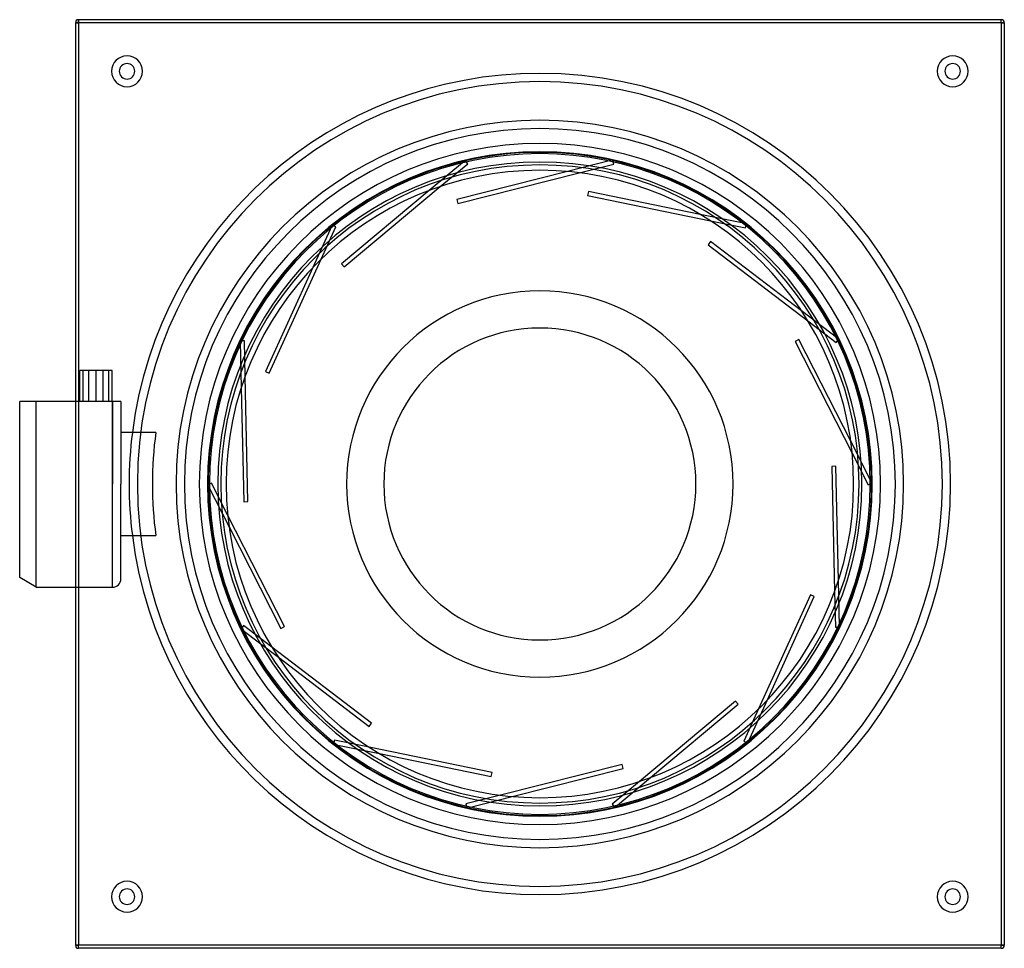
# Model space of a CAD drawing. Header units: millimetres. Extents: x -252 to 225, y -225 to 225.
import ezdxf

# ---------------------------------------------------------------- set-up
doc = ezdxf.new("R2010")
doc.units = ezdxf.units.MM
doc.layers.add('HIDDEN', color=7, linetype='Continuous')
doc.layers.add('THICK', color=7, linetype='Continuous')

msp = doc.modelspace()

# ---------------------------------------------------------------- linework, layer by layer
at = {"layer": 'HIDDEN'}
for p, q in [((-223.5, 223.5), (-223.5, 225)), ((-223.5, 225), (-223.5, 225)), ((223.5, 225), (223.5, 225)), ((223.5, 223.5), (223.5, 225)), ((-223.5, 223.5), (-225, 223.5)), ((-225, 223.5), (-225, 223.5)), ((-223.5, 223.5), (-223.5, -223.5)), ((223.5, 223.5), (-223.5, 223.5)), ((223.5, 223.5), (223.5, -223.5)), ((225, 223.5), (223.5, 223.5)), ((225, 223.5), (225, 223.5)), ((-36.59, 156.47), (-53.67, 142.21)), ((-48.23, 144.15), (-34.96, 155.22)), ((-36.52, 156.52), (-36.59, 156.47)), ((-36.46, 156.58), (-36.52, 156.52)), ((-36.4, 156.62), (-36.46, 156.58)), ((-36.35, 156.67), (-36.4, 156.62)), ((-36.29, 156.72), (-36.35, 156.67)), ((-36.24, 156.76), (-36.29, 156.72)), ((-36.22, 156.73), (-36.24, 156.76)), ((-36.24, 156.76), (-36.24, 156.76)), ((-36.2, 156.71), (-36.22, 156.73)), ((-36.18, 156.68), (-36.2, 156.71)), ((-36.16, 156.65), (-36.18, 156.68)), ((-36.13, 156.62), (-36.16, 156.65)), ((-36.1, 156.58), (-36.13, 156.62)), ((-34.96, 155.22), (-36.1, 156.58)), ((-34.96, 155.22), (-34.96, 155.22)), ((34.93, 156.85), (13.35, 151.41)), ((19.09, 150.8), (35.85, 155.02)), ((35.01, 156.87), (34.93, 156.85)), ((35.09, 156.89), (35.01, 156.87)), ((35.16, 156.91), (35.09, 156.89)), ((35.23, 156.93), (35.16, 156.91)), ((35.3, 156.94), (35.23, 156.93)), ((35.36, 156.96), (35.3, 156.94)), ((35.37, 156.93), (35.36, 156.96)), ((35.36, 156.96), (35.36, 156.96)), ((35.37, 156.9), (35.37, 156.93)), ((35.38, 156.86), (35.37, 156.9)), ((35.39, 156.82), (35.38, 156.86)), ((35.4, 156.78), (35.39, 156.82)), ((35.41, 156.74), (35.4, 156.78)), ((35.85, 155.02), (35.41, 156.74)), ((35.85, 155.02), (35.85, 155.02)), ((13.35, 151.41), (13.35, 151.41)), ((19.09, 150.8), (19.09, 150.8)), ((-48.23, 144.15), (-48.23, 144.15)), ((-53.67, 142.21), (-53.67, 142.21)), ((23.14, 139.76), (23.14, 139.76)), ((23.54, 141.72), (23.54, 141.72)), ((-40.28, 137.9), (-40.28, 137.9)), ((-39.79, 135.96), (-39.79, 135.96)), ((77.72, 130.63), (77.72, 130.63)), ((99.52, 126.16), (77.72, 130.63)), ((-100.85, 125.1), (-110.06, 104.84)), ((-105.99, 108.95), (-98.85, 124.68)), ((-100.82, 125.18), (-100.85, 125.1)), ((-100.79, 125.25), (-100.82, 125.18)), ((-100.75, 125.32), (-100.79, 125.25)), ((-100.72, 125.39), (-100.75, 125.32)), ((-100.7, 125.45), (-100.72, 125.39)), ((-100.67, 125.51), (-100.7, 125.45)), ((-100.64, 125.49), (-100.67, 125.51)), ((-100.67, 125.51), (-100.67, 125.51)), ((-100.61, 125.48), (-100.64, 125.49)), ((-100.58, 125.47), (-100.61, 125.48)), ((-100.54, 125.45), (-100.58, 125.47)), ((-100.5, 125.43), (-100.54, 125.45)), ((-100.46, 125.41), (-100.5, 125.43)), ((-98.85, 124.68), (-100.46, 125.41)), ((-98.85, 124.68), (-98.85, 124.68)), ((82.63, 127.58), (82.63, 127.58)), ((82.63, 127.58), (99.56, 124.11)), ((99.61, 126.15), (99.52, 126.16)), ((99.56, 124.11), (99.91, 125.85)), ((99.56, 124.11), (99.56, 124.11)), ((99.69, 126.13), (99.61, 126.15)), ((99.76, 126.11), (99.69, 126.13)), ((99.83, 126.1), (99.76, 126.11)), ((99.9, 126.08), (99.83, 126.1)), ((99.96, 126.07), (99.9, 126.08)), ((99.91, 125.85), (99.92, 125.9)), ((99.92, 125.9), (99.93, 125.94)), ((99.93, 125.94), (99.94, 125.98)), ((99.94, 125.98), (99.95, 126.01)), ((99.95, 126.04), (99.96, 126.07)), ((99.95, 126.01), (99.95, 126.04)), ((99.96, 126.07), (99.96, 126.07)), ((81.49, 115.88), (81.49, 115.88)), ((82.7, 117.47), (82.7, 117.47)), ((-105.99, 108.95), (-105.99, 108.95)), ((-96.12, 106.77), (-96.12, 106.77)), ((-94.84, 105.23), (-94.84, 105.23)), ((-110.06, 104.84), (-110.06, 104.84)), ((126.7, 83.97), (126.7, 83.97)), ((144.41, 70.49), (126.7, 83.97)), ((129.8, 79.09), (129.8, 79.09)), ((129.8, 79.09), (143.55, 68.63)), ((-145.12, 69.4), (-145.15, 69.4)), ((-145.15, 69.4), (-145.15, 69.34)), ((-145.15, 69.4), (-145.15, 69.4)), ((-145.15, 69.34), (-145.15, 69.27)), ((-145.15, 69.27), (-145.15, 69.19)), ((-145.15, 69.19), (-145.15, 69.12)), ((-145.15, 69.12), (-145.15, 69.04)), ((-145.15, 69.04), (-145.14, 68.95)), ((-145.14, 68.95), (-144.65, 46.71)), ((-145.09, 69.4), (-145.12, 69.4)), ((-145.06, 69.4), (-145.09, 69.4)), ((-145.02, 69.4), (-145.06, 69.4)), ((-144.97, 69.4), (-145.02, 69.4)), ((-144.93, 69.4), (-144.97, 69.4)), ((-143.16, 69.44), (-144.93, 69.4)), ((-143.16, 69.44), (-143.16, 69.44)), ((-142.77, 52.17), (-143.16, 69.44)), ((123.7, 69.04), (123.7, 69.04)), ((125.48, 69.95), (125.48, 69.95)), ((143.55, 68.63), (144.62, 70.04)), ((143.55, 68.63), (143.55, 68.63)), ((144.47, 70.44), (144.41, 70.49)), ((144.54, 70.39), (144.47, 70.44)), ((144.6, 70.34), (144.54, 70.39)), ((144.65, 70.3), (144.6, 70.34)), ((144.62, 70.04), (144.65, 70.07)), ((144.71, 70.26), (144.65, 70.3)), ((144.65, 70.07), (144.68, 70.11)), ((144.68, 70.11), (144.7, 70.14)), ((144.7, 70.14), (144.72, 70.17)), ((144.76, 70.22), (144.71, 70.26)), ((144.72, 70.17), (144.74, 70.19)), ((144.74, 70.19), (144.76, 70.22)), ((144.76, 70.22), (144.76, 70.22)), ((-218.47, 40), (-218.47, 55)), ((-211.53, 40), (-211.53, 55)), ((-132.93, 54.49), (-132.93, 54.49)), ((-131.11, 53.66), (-131.11, 53.66)), ((-142.77, 52.17), (-142.77, 52.17)), ((-144.65, 46.71), (-144.65, 46.71)), ((-252, 40), (-252, 40)), ((-244, -50), (-244, 40)), ((-225, 40), (-225, -50)), ((-223.5, 40), (-223.5, -50)), ((-207, 0), (-207, 40)), ((-203, 40), (-203, 40)), ((-203, 25), (-203, 25)), ((-197.42, 25), (-197.42, 25)), ((150.59, 20.68), (150.59, 20.68)), ((160.69, 0.85), (150.59, 20.68)), ((151.26, 14.94), (151.26, 14.94)), ((151.26, 14.94), (159.11, -0.45)), ((141.41, 8.54), (141.41, 8.54)), ((143.4, 8.58), (143.4, 8.58)), ((-207, -50), (-207, 0)), ((-159.11, 0.45), (-160.69, -0.35)), ((-159.11, 0.45), (-159.11, 0.45)), ((-151.26, -14.94), (-159.11, 0.45)), ((159.11, -0.45), (160.69, 0.35)), ((160.73, 0.78), (160.69, 0.85)), ((160.69, 0.35), (160.73, 0.37)), ((160.76, 0.7), (160.73, 0.78)), ((160.73, 0.37), (160.77, 0.39)), ((160.8, 0.63), (160.76, 0.7)), ((160.77, 0.39), (160.8, 0.41)), ((160.83, 0.57), (160.8, 0.63)), ((160.8, 0.41), (160.83, 0.43)), ((160.86, 0.51), (160.83, 0.57)), ((160.83, 0.43), (160.86, 0.44)), ((160.89, 0.45), (160.86, 0.51)), ((160.86, 0.44), (160.89, 0.45)), ((160.89, 0.45), (160.89, 0.45)), ((-160.86, -0.44), (-160.89, -0.45)), ((-160.89, -0.45), (-160.86, -0.51)), ((-160.89, -0.45), (-160.89, -0.45)), ((-160.83, -0.43), (-160.86, -0.44)), ((-160.86, -0.51), (-160.83, -0.57)), ((-160.8, -0.41), (-160.83, -0.43)), ((-160.83, -0.57), (-160.8, -0.64)), ((-160.77, -0.39), (-160.8, -0.41)), ((-160.8, -0.64), (-160.76, -0.71)), ((-160.73, -0.37), (-160.77, -0.39)), ((-160.76, -0.71), (-160.73, -0.78)), ((-160.69, -0.35), (-160.73, -0.37)), ((-160.73, -0.78), (-160.69, -0.85)), ((-160.69, -0.85), (-150.59, -20.68)), ((159.11, -0.45), (159.11, -0.45)), ((-143.4, -8.58), (-143.4, -8.58)), ((-141.41, -8.54), (-141.41, -8.54)), ((-151.26, -14.94), (-151.26, -14.94)), ((-150.59, -20.68), (-150.59, -20.68)), ((-203, -25), (-203, -25)), ((-197.42, -25), (-197.42, -25)), ((144.65, -46.71), (144.65, -46.71)), ((145.14, -68.95), (144.65, -46.71)), ((142.77, -52.17), (142.77, -52.17)), ((142.77, -52.17), (143.16, -69.44)), ((131.11, -53.66), (131.11, -53.66)), ((132.93, -54.49), (132.93, -54.49)), ((-144.74, -70.19), (-144.76, -70.22)), ((-144.76, -70.22), (-144.71, -70.26)), ((-144.76, -70.22), (-144.76, -70.22)), ((-144.72, -70.17), (-144.74, -70.19)), ((-144.7, -70.14), (-144.72, -70.17)), ((-144.71, -70.26), (-144.65, -70.3)), ((-144.68, -70.11), (-144.7, -70.14)), ((-144.65, -70.07), (-144.68, -70.11)), ((-144.62, -70.04), (-144.65, -70.07)), ((-144.65, -70.3), (-144.6, -70.34)), ((-143.55, -68.63), (-144.62, -70.04)), ((-144.6, -70.34), (-144.54, -70.39)), ((-144.54, -70.39), (-144.47, -70.44)), ((-144.47, -70.44), (-144.41, -70.49)), ((-144.41, -70.49), (-126.7, -83.97)), ((-143.55, -68.63), (-143.55, -68.63)), ((-129.8, -79.09), (-143.55, -68.63)), ((-125.48, -69.95), (-125.48, -69.95)), ((-123.7, -69.04), (-123.7, -69.04)), ((143.16, -69.44), (144.93, -69.4)), ((143.16, -69.44), (143.16, -69.44)), ((144.93, -69.4), (144.97, -69.4)), ((144.97, -69.4), (145.02, -69.4)), ((145.02, -69.4), (145.06, -69.4)), ((145.06, -69.4), (145.09, -69.4)), ((145.09, -69.4), (145.12, -69.4)), ((145.12, -69.4), (145.15, -69.4)), ((145.15, -69.04), (145.14, -68.95)), ((145.15, -69.12), (145.15, -69.04)), ((145.15, -69.19), (145.15, -69.12)), ((145.15, -69.27), (145.15, -69.19)), ((145.15, -69.34), (145.15, -69.27)), ((145.15, -69.4), (145.15, -69.34)), ((145.15, -69.4), (145.15, -69.4)), ((-129.8, -79.09), (-129.8, -79.09)), ((-126.7, -83.97), (-126.7, -83.97)), ((100.85, -125.1), (110.06, -104.84)), ((110.06, -104.84), (110.06, -104.84)), ((94.84, -105.23), (94.84, -105.23)), ((96.12, -106.77), (96.12, -106.77)), ((105.99, -108.95), (98.85, -124.68)), ((105.99, -108.95), (105.99, -108.95)), ((-82.7, -117.47), (-82.7, -117.47)), ((-81.49, -115.88), (-81.49, -115.88)), ((-99.95, -126.04), (-99.96, -126.07)), ((-99.96, -126.07), (-99.9, -126.09)), ((-99.96, -126.07), (-99.96, -126.07)), ((-99.94, -125.98), (-99.95, -126.01)), ((-99.95, -126.01), (-99.95, -126.04)), ((-99.93, -125.94), (-99.94, -125.98)), ((-99.92, -125.9), (-99.93, -125.94)), ((-99.91, -125.85), (-99.92, -125.9)), ((-99.56, -124.11), (-99.91, -125.85)), ((-99.9, -126.09), (-99.83, -126.1)), ((-99.83, -126.1), (-99.76, -126.11)), ((-99.76, -126.11), (-99.68, -126.13)), ((-99.68, -126.13), (-99.61, -126.15)), ((-99.61, -126.15), (-99.52, -126.16)), ((-99.56, -124.11), (-99.56, -124.11)), ((-82.63, -127.58), (-99.56, -124.11)), ((-99.52, -126.16), (-77.72, -130.63)), ((-82.63, -127.58), (-82.63, -127.58)), ((98.85, -124.68), (100.46, -125.41)), ((98.85, -124.68), (98.85, -124.68)), ((100.46, -125.41), (100.5, -125.43)), ((100.5, -125.43), (100.54, -125.45)), ((100.54, -125.45), (100.58, -125.47)), ((100.58, -125.47), (100.61, -125.48)), ((100.61, -125.48), (100.64, -125.49)), ((100.64, -125.49), (100.67, -125.51)), ((100.67, -125.51), (100.69, -125.45)), ((100.67, -125.51), (100.67, -125.51)), ((100.69, -125.45), (100.72, -125.39)), ((100.72, -125.39), (100.75, -125.32)), ((100.75, -125.32), (100.78, -125.25)), ((100.78, -125.25), (100.82, -125.18)), ((100.82, -125.18), (100.85, -125.1)), ((-77.72, -130.63), (-77.72, -130.63)), ((39.79, -135.96), (39.79, -135.96)), ((40.28, -137.9), (40.28, -137.9)), ((-23.54, -141.72), (-23.54, -141.72)), ((-23.14, -139.76), (-23.14, -139.76)), ((36.59, -156.47), (53.67, -142.21)), ((53.67, -142.21), (53.67, -142.21)), ((48.23, -144.15), (34.96, -155.22)), ((48.23, -144.15), (48.23, -144.15)), ((-19.09, -150.8), (-35.85, -155.02)), ((-34.93, -156.85), (-13.35, -151.41)), ((-19.09, -150.8), (-19.09, -150.8)), ((-13.35, -151.41), (-13.35, -151.41)), ((-35.85, -155.02), (-35.41, -156.74)), ((-35.85, -155.02), (-35.85, -155.02)), ((-35.41, -156.74), (-35.4, -156.78)), ((-35.4, -156.78), (-35.39, -156.82)), ((-35.39, -156.82), (-35.38, -156.86)), ((-35.38, -156.86), (-35.37, -156.9)), ((-35.37, -156.9), (-35.37, -156.93)), ((-35.37, -156.93), (-35.36, -156.96)), ((-35.36, -156.96), (-35.3, -156.94)), ((-35.36, -156.96), (-35.36, -156.96)), ((-35.3, -156.94), (-35.23, -156.93)), ((-35.23, -156.93), (-35.16, -156.91)), ((-35.16, -156.91), (-35.09, -156.89)), ((-35.09, -156.89), (-35.01, -156.87)), ((-35.01, -156.87), (-34.93, -156.85)), ((34.96, -155.22), (34.96, -155.22)), ((34.96, -155.22), (36.1, -156.58)), ((36.1, -156.58), (36.13, -156.62)), ((36.13, -156.62), (36.16, -156.65)), ((36.16, -156.65), (36.18, -156.68)), ((36.18, -156.68), (36.2, -156.71)), ((36.2, -156.71), (36.22, -156.73)), ((36.22, -156.73), (36.24, -156.76)), ((36.24, -156.76), (36.29, -156.72)), ((36.24, -156.76), (36.24, -156.76)), ((36.29, -156.72), (36.35, -156.67)), ((36.35, -156.67), (36.4, -156.62)), ((36.4, -156.62), (36.46, -156.58)), ((36.46, -156.58), (36.52, -156.52)), ((36.52, -156.52), (36.59, -156.47)), ((-225, -223.5), (-225, -223.5)), ((-223.5, -223.5), (-225, -223.5)), ((223.5, -223.5), (-223.5, -223.5)), ((-223.5, -225), (-223.5, -223.5)), ((223.5, -225), (223.5, -223.5)), ((225, -223.5), (223.5, -223.5)), ((225, -223.5), (225, -223.5)), ((-223.5, -225), (-223.5, -225)), ((223.5, -225), (223.5, -225))]:
    msp.add_line(p, q, dxfattribs=at)
for radius, start, end in [(195, 90, 180), (195, 0, 90), (172.23, 0, 180), (161, 90, 180), (160.69, 77.4461, 102.9826), (161, 0, 90), (160.69, 103.1604, 128.6969), (160.69, 51.7318, 77.2683), (160.69, 128.8747, 154.4112), (160.69, 26.0176, 51.5541), (160.69, 154.589, 180), (160.69, 0.3033, 25.8398), (199, 172.783, 187.217), (160.69, 0, 0.1255), (195, 180, 270), (172.23, 180, 270), (161, 180, 270), (160.69, 180, 180.1255), (160.69, 180.3032, 205.8398), (195, 270, 0), (161, 270, 0), (172.23, 270, 0), (160.69, 334.589, 0), (160.69, 206.0175, 231.5541), (160.69, 308.8747, 334.4112), (160.69, 231.7318, 257.2684), (160.69, 283.1604, 308.697), (160.69, 257.4461, 282.9827)]:
    msp.add_arc((0, 0), radius, start, end, dxfattribs=at)
at = {"layer": 'THICK'}
for p, q in [((-223.5, 225), (-223.5, 223.5)), ((223.5, 225), (-223.5, 225)), ((223.5, 223.5), (223.5, 225)), ((-225, 223.5), (-223.5, 223.5)), ((-225, 223.5), (-225, 40)), ((-223.5, 223.5), (-223.5, 40)), ((223.5, 223.5), (-223.5, 223.5)), ((223.5, 223.5), (225, 223.5)), ((223.5, 223.5), (223.5, -223.5)), ((225, 223.5), (225, -223.5)), ((13.35, 151.41), (-40.28, 137.9)), ((-39.79, 135.96), (19.09, 150.8)), ((-94.84, 105.23), (-48.23, 144.15)), ((-53.67, 142.21), (-96.12, 106.77)), ((23.54, 141.72), (23.14, 139.76)), ((23.14, 139.76), (82.63, 127.58)), ((77.72, 130.63), (23.54, 141.72)), ((-40.28, 137.9), (-39.79, 135.96)), ((82.7, 117.47), (81.49, 115.88)), ((81.49, 115.88), (129.8, 79.09)), ((126.7, 83.97), (82.7, 117.47)), ((-131.11, 53.66), (-105.99, 108.95)), ((-96.12, 106.77), (-94.84, 105.23)), ((-110.06, 104.84), (-132.93, 54.49)), ((125.48, 69.95), (123.7, 69.04)), ((123.7, 69.04), (151.26, 14.94)), ((150.59, 20.68), (125.48, 69.95)), ((-222.8, 40), (-222.8, 55)), ((-221.25, 55), (-222.8, 55)), ((-221.25, 40), (-221.25, 55)), ((-215, 55), (-221.25, 55)), ((-215, 40), (-215, 55)), ((-208.75, 55), (-215, 55)), ((-208.75, 40), (-208.75, 55)), ((-207.2, 55), (-208.75, 55)), ((-207.2, 40), (-207.2, 55)), ((-132.93, 54.49), (-131.11, 53.66)), ((-141.41, -8.54), (-142.77, 52.17)), ((-144.65, 46.71), (-143.4, -8.58)), ((-252, -45.38), (-252, 40)), ((-251.38, 40), (-252, 40)), ((-250.74, 40), (-251.38, 40)), ((-250.08, 40), (-250.74, 40)), ((-249.4, 40), (-250.08, 40)), ((-248.69, 40), (-249.4, 40)), ((-247.97, 40), (-248.69, 40)), ((-247.22, 40), (-247.97, 40)), ((-246.45, 40), (-247.22, 40)), ((-245.66, 40), (-246.45, 40)), ((-244.84, 40), (-245.66, 40)), ((-244, 40), (-244.84, 40)), ((-244, -50), (-244, 40)), ((-207, 40), (-244, 40)), ((-207, 40), (-207, 0)), ((-206.69, 40), (-207, 40)), ((-206.38, 40), (-206.69, 40)), ((-206.08, 40), (-206.38, 40)), ((-205.8, 40), (-206.08, 40)), ((-205.54, 40), (-205.8, 40)), ((-205.29, 40), (-205.54, 40)), ((-205.04, 40), (-205.29, 40)), ((-204.82, 40), (-205.04, 40)), ((-204.62, 40), (-204.82, 40)), ((-204.44, 40), (-204.62, 40)), ((-204.27, 40), (-204.44, 40)), ((-204.11, 40), (-204.27, 40)), ((-203.97, 40), (-204.11, 40)), ((-203.83, 40), (-203.97, 40)), ((-203.71, 40), (-203.83, 40)), ((-203.6, 40), (-203.71, 40)), ((-203.51, 40), (-203.6, 40)), ((-203.42, 40), (-203.51, 40)), ((-203.35, 40), (-203.42, 40)), ((-203.28, 40), (-203.35, 40)), ((-203.22, 40), (-203.28, 40)), ((-203.16, 40), (-203.22, 40)), ((-203.12, 40), (-203.16, 40)), ((-203.08, 40), (-203.12, 40)), ((-203.05, 40), (-203.08, 40)), ((-203.03, 40), (-203.05, 40)), ((-203.01, 40), (-203.03, 40)), ((-203, 40), (-203.01, 40)), ((-203, 40), (-203, 0)), ((-203, 40), (-203, 40)), ((-186.05, 25), (-203, 25)), ((143.4, 8.58), (141.41, 8.54)), ((141.41, 8.54), (142.77, -52.17)), ((144.65, -46.71), (143.4, 8.58)), ((-207, -50), (-207, 0)), ((-203, -46), (-203, 0)), ((-143.4, -8.58), (-141.41, -8.54)), ((-123.7, -69.04), (-151.26, -14.94)), ((-150.59, -20.68), (-125.48, -69.95)), ((-203, -25), (-186.05, -25)), ((-244, -50), (-252, -45.38)), ((-244, -50), (-207, -50)), ((-225, -50), (-225, -223.5)), ((-223.5, -50), (-223.5, -223.5)), ((131.11, -53.66), (105.99, -108.95)), ((110.06, -104.84), (132.93, -54.49)), ((132.93, -54.49), (131.11, -53.66)), ((-125.48, -69.95), (-123.7, -69.04)), ((-81.49, -115.88), (-129.8, -79.09)), ((-126.7, -83.97), (-82.7, -117.47)), ((94.84, -105.23), (48.23, -144.15)), ((53.67, -142.21), (96.12, -106.77)), ((96.12, -106.77), (94.84, -105.23)), ((-82.7, -117.47), (-81.49, -115.88)), ((-23.14, -139.76), (-82.63, -127.58)), ((-77.72, -130.63), (-23.54, -141.72)), ((39.79, -135.96), (-19.09, -150.8)), ((-13.35, -151.41), (40.28, -137.9)), ((40.28, -137.9), (39.79, -135.96)), ((-23.54, -141.72), (-23.14, -139.76)), ((-225, -223.5), (-223.5, -223.5)), ((-223.5, -225), (-223.5, -223.5)), ((223.5, -223.5), (-223.5, -223.5)), ((223.5, -223.5), (225, -223.5)), ((223.5, -225), (223.5, -223.5)), ((223.5, -225), (-223.5, -225))]:
    msp.add_line(p, q, dxfattribs=at)
for centre, radius, start, end in [((-223.5, 223.5), 1.5, 90, 180), ((223.5, 223.5), 1.5, 0, 90), ((-200, 200), 7.5, 90, 270), ((-200, 200), 7.5, 270, 90), ((200, 200), 7.5, 90, 270), ((200, 200), 7.5, 270, 90), ((-200, 200), 3.75, 90, 270), ((-200, 200), 3.75, 270, 90), ((200, 200), 3.75, 90, 270), ((200, 200), 3.75, 270, 90), ((0, 0), 199, 90, 172.783), ((0, 0), 199, 0, 90), ((0, 0), 176.23, 0, 180), ((0, 0), 165, 90, 180), ((0, 0), 165, 0, 90), ((0, 0), 160.09, 0, 180), ((0, 0), 156, 90, 180), ((0, 0), 154.62, 0, 180), ((0, 0), 156, 0, 90), ((0, 0), 152, 90, 270), ((0, 0), 152, 270, 90), ((0, 0), 93.6, 90, 180), ((0, 0), 93.6, 0, 90), ((0, 0), 75.59, 0, 180), ((0, 0), 187.72, 172.3467, 180), ((0, 0), 93.6, 180, 270), ((0, 0), 75.59, 180, 0), ((0, 0), 93.6, 270, 0), ((0, 0), 187.72, 180, 187.6533), ((0, 0), 176.23, 180, 270), ((0, 0), 165, 180, 270), ((0, 0), 160.09, 180, 270), ((0, 0), 156, 180, 270), ((0, 0), 154.62, 180, 270), ((0, 0), 165, 270, 0), ((0, 0), 156, 270, 0), ((0, 0), 199, 270, 0), ((0, 0), 176.23, 270, 0), ((0, 0), 154.62, 270, 0), ((0, 0), 160.09, 270, 0), ((0, 0), 199, 187.217, 270), ((-207, -46), 4, 270, 0), ((-200, -200), 7.5, 90, 270), ((-200, -200), 7.5, 270, 90), ((200, -200), 7.5, 90, 270), ((200, -200), 7.5, 270, 90), ((-200, -200), 3.75, 90, 270), ((-200, -200), 3.75, 270, 90), ((200, -200), 3.75, 90, 270), ((200, -200), 3.75, 270, 90), ((-223.5, -223.5), 1.5, 180, 270), ((223.5, -223.5), 1.5, 270, 0)]:
    msp.add_arc(centre, radius, start, end, dxfattribs=at)

doc.saveas('drawing.dxf')
